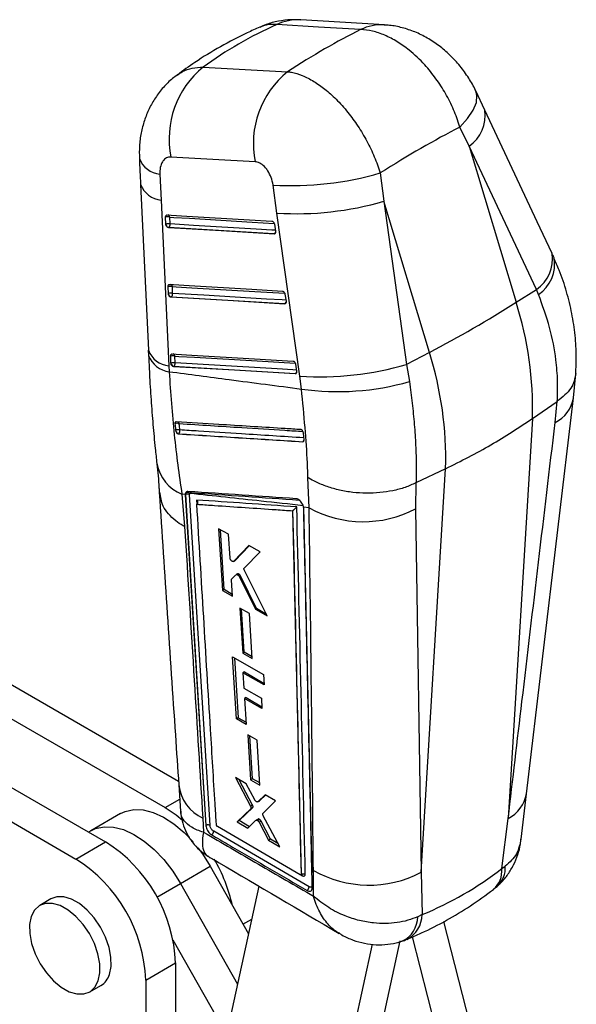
# Model space of a CAD drawing. Header units: millimetres. Extents: x 42 to 356, y 8 to 287.
# Tile 16 of 16: x 310 to 352, y 196 to 271. Entities that reach past the tile are written whole.
import ezdxf

# ---------------------------------------------------------------- set-up
doc = ezdxf.new("R2010")
doc.units = ezdxf.units.MM

msp = doc.modelspace()

# ---------------------------------------------------------------- linework, layer by layer
at = {"color": 7, "linetype": 'Continuous', "lineweight": 25}
for p, q in [((337.340761, 270.595698), (330.994961, 270.978939)), ((344.949551, 264.140518), (344.267302, 265.594426)), ((343.767439, 261.409697), (343.059615, 262.843038)), ((343.767439, 261.409697), (347.338999, 249.557026)), ((348.874277, 250.533283), (343.767439, 261.409697)), ((320.316627, 259.281653), (320.408926, 257.314716)), ((337.035495, 259.368646), (337.297551, 257.219175)), ((318.84869, 258.495073), (319.441387, 245.918071)), ((329.197363, 256.322538), (328.896779, 258.451417)), ((320.408926, 257.314716), (321.004329, 244.736549)), ((337.297551, 257.219175), (339.032025, 244.847266)), ((340.752185, 245.754539), (337.297551, 257.219175)), ((330.934035, 243.951953), (329.197363, 256.322538)), ((320.768812, 255.492736), (320.749931, 256.011448)), ((320.774997, 255.440285), (320.768812, 255.492736)), ((321.088461, 255.496933), (321.069578, 256.015628)), ((329.004355, 255.475102), (329.08294, 254.953051)), ((320.958065, 255.218402), (320.984468, 255.233644)), ((328.970303, 254.742102), (320.958065, 255.218402)), ((328.996595, 254.75728), (328.970303, 254.742102)), ((329.08294, 254.953051), (329.085584, 254.930242)), ((320.960844, 250.222712), (320.94193, 250.741405)), ((320.966959, 250.170645), (320.960844, 250.222712)), ((321.280502, 250.22695), (321.261588, 250.745638)), ((329.802558, 250.170886), (329.881097, 249.648816)), ((347.338999, 249.557026), (348.874277, 250.533283)), ((349.033902, 250.147504), (348.874277, 250.533283)), ((321.150173, 249.948407), (321.176558, 249.963638)), ((329.768393, 249.437842), (321.150173, 249.948407)), ((329.794699, 249.453028), (329.768393, 249.437842)), ((329.881097, 249.648816), (329.883769, 249.625633)), ((319.437916, 245.919245), (319.457628, 245.514628)), ((340.752185, 245.754539), (339.032025, 244.847266)), ((321.153112, 244.952822), (321.134181, 245.471496)), ((321.159179, 244.901006), (321.153112, 244.952822)), ((321.472776, 244.957091), (321.453844, 245.47577)), ((321.004329, 244.736549), (321.023843, 244.295288)), ((321.34249, 244.678523), (321.368864, 244.693749)), ((330.566155, 244.133383), (321.34249, 244.678523)), ((330.60039, 244.866465), (330.678903, 244.344381)), ((330.678903, 244.344381), (330.681593, 244.320938)), ((339.032025, 244.847266), (339.242269, 243.542075)), ((330.592469, 244.148574), (330.566155, 244.133383)), ((331.050884, 242.980494), (330.934035, 243.951953)), ((351.695558, 242.30862), (351.870783, 244.123148)), ((348.123731, 212.287405), (351.688611, 242.30284)), ((348.574576, 240.738694), (350.455273, 242.044461)), ((350.294591, 240.432795), (350.457273, 242.045811)), ((350.457273, 242.045811), (350.455273, 242.044461)), ((348.574576, 240.738694), (346.730626, 210.411599)), ((321.507378, 239.850259), (321.517021, 239.800015)), ((321.721772, 239.579787), (321.729513, 239.584256)), ((331.156414, 238.986117), (331.145922, 238.980061)), ((331.205422, 239.630235), (331.201018, 239.661454)), ((331.2479, 239.133385), (331.205422, 239.630235)), ((341.987762, 236.936207), (339.740704, 235.859699)), ((340.126584, 206.325767), (341.987762, 236.936207)), ((331.637173, 233.970097), (331.543411, 236.272868)), ((339.739598, 235.859163), (339.705629, 233.89389)), ((339.740704, 235.859699), (339.739598, 235.859163)), ((322.243548, 234.984586), (321.985706, 235.012194)), ((321.985706, 235.012194), (322.190939, 232.541069)), ((322.243548, 234.984586), (322.244311, 234.964435)), ((322.244311, 234.964435), (322.248999, 234.967142)), ((322.244311, 234.964435), (323.796306, 209.869732)), ((322.271358, 235.105168), (322.248999, 234.967142)), ((322.248999, 234.967142), (323.797042, 209.870157)), ((322.566192, 234.982128), (322.576295, 235.059462)), ((324.118256, 209.883296), (322.566192, 234.982128)), ((330.379906, 233.745718), (330.384763, 233.74914)), ((330.379906, 233.745718), (331.020399, 206.173179)), ((331.637173, 233.970097), (331.21783, 234.015708)), ((331.223462, 233.953544), (331.21783, 234.015708)), ((331.224307, 233.917481), (331.223462, 233.953544)), ((339.705629, 233.89389), (340.126584, 206.325767)), ((325.523669, 231.962379), (324.773092, 232.382717)), ((324.773092, 232.382717), (325.066852, 227.68705)), ((325.197673, 227.762571), (324.904535, 232.309105)), ((325.635577, 230.158369), (325.523669, 231.962379)), ((327.053664, 231.104568), (325.91575, 229.911205)), ((326.020059, 229.971421), (327.0753, 231.092422)), ((327.909233, 230.624302), (327.053664, 231.104568)), ((326.714651, 229.402533), (327.909233, 230.624302)), ((325.91575, 229.911205), (325.900433, 229.902882)), ((325.90187, 229.900346), (326.006642, 229.96083)), ((326.020059, 229.971421), (325.91575, 229.911205)), ((326.006006, 229.961878), (326.020059, 229.971421)), ((325.761641, 228.574396), (326.085305, 228.895169)), ((326.201534, 228.96432), (326.09736, 228.904182)), ((326.358947, 228.909327), (326.25807, 228.851097)), ((326.434527, 228.805201), (326.334928, 228.747703)), ((326.334928, 228.747703), (327.570307, 226.274571)), ((327.654603, 226.323235), (326.434527, 228.805201)), ((328.457511, 225.773142), (326.722606, 229.222389)), ((325.815074, 227.265274), (325.738696, 228.496244)), ((325.197673, 227.762571), (325.066852, 227.68705)), ((325.066852, 227.68705), (325.815074, 227.265274)), ((325.806343, 227.405996), (325.197673, 227.762571)), ((327.102931, 225.959082), (326.388388, 226.362751)), ((326.388388, 226.362751), (326.598873, 222.946315)), ((326.716534, 223.014239), (326.504868, 226.296947)), ((327.654603, 226.323235), (327.570307, 226.274571)), ((327.570307, 226.274571), (328.457511, 225.773142)), ((328.400655, 225.886179), (327.654603, 226.323235)), ((300.158571, 225.701433), (321.73176, 213.246428)), ((327.311552, 222.541509), (327.102931, 225.959082)), ((297.904668, 224.400283), (320.708861, 211.234575)), ((325.822935, 222.667954), (328.178628, 221.328027)), ((326.116069, 217.971393), (325.822935, 222.667954)), ((325.965223, 222.587022), (326.257925, 218.053285)), ((326.716534, 223.014239), (326.598873, 222.946315)), ((326.598873, 222.946315), (327.311552, 222.541509)), ((327.303692, 222.670269), (326.716534, 223.014239)), ((293.396862, 221.797982), (316.201055, 208.632274)), ((326.740109, 221.523569), (326.617068, 221.45254)), ((326.617068, 221.45254), (326.689275, 220.282699)), ((328.226427, 220.535543), (326.617068, 221.45254)), ((326.740109, 221.523569), (328.219101, 220.657002)), ((328.178628, 221.328027), (328.226427, 220.535543)), ((291.142959, 220.496831), (313.947152, 207.331124)), ((326.689275, 220.282699), (328.012552, 219.527257)), ((326.865917, 219.574906), (326.737528, 219.500789)), ((326.865917, 219.574906), (328.051687, 218.88014)), ((326.737528, 219.500789), (326.858138, 217.545998)), ((328.059872, 218.744807), (326.737528, 219.500789)), ((328.012552, 219.527257), (328.059872, 218.744807)), ((326.257925, 218.053285), (326.116069, 217.971393)), ((326.858138, 217.545998), (326.116069, 217.971393)), ((326.257925, 218.053285), (326.848177, 217.707446)), ((327.689342, 216.349377), (326.980696, 216.756456)), ((326.980696, 216.756456), (327.190813, 213.339752)), ((327.335732, 213.423411), (327.126201, 216.672874)), ((327.896955, 212.931161), (327.689342, 216.349377)), ((321.750548, 212.952621), (321.886471, 210.963603)), ((326.856419, 213.038504), (326.045919, 213.507585)), ((326.045919, 213.507585), (327.193937, 211.340133)), ((327.345397, 211.427569), (326.33446, 213.340591)), ((327.513781, 211.813694), (326.856419, 213.038504)), ((327.335732, 213.423411), (327.190813, 213.339752)), ((327.190813, 213.339752), (327.896955, 212.931161)), ((327.886661, 213.100659), (327.335732, 213.423411)), ((328.302759, 212.200661), (327.751983, 211.674743)), ((327.898732, 211.75946), (328.337608, 212.180457)), ((329.095903, 211.740801), (328.302759, 212.200661)), ((347.714963, 208.845944), (348.122625, 212.288979)), ((327.345397, 211.427569), (327.193937, 211.340133)), ((327.741908, 211.667509), (327.888816, 211.752318)), ((327.898732, 211.75946), (327.751983, 211.674743)), ((328.142597, 210.805855), (329.095903, 211.740801)), ((317.333901, 210.772761), (315.079998, 209.471611)), ((327.204855, 211.149659), (326.16435, 210.149862)), ((326.323109, 210.241512), (327.35685, 211.237404)), ((327.35685, 211.237404), (327.204855, 211.149659)), ((329.411096, 208.253497), (328.154744, 210.614423)), ((323.568839, 210.430124), (323.634813, 209.362923)), ((324.604827, 209.901214), (324.603301, 209.913262)), ((326.323109, 210.241512), (326.16435, 210.149862)), ((326.16435, 210.149862), (326.98682, 209.669841)), ((327.103386, 209.784402), (326.323109, 210.241512)), ((326.98682, 209.669841), (327.59432, 210.266893)), ((327.758528, 210.363624), (327.605813, 210.275464)), ((327.90029, 210.323026), (327.748025, 210.235125)), ((327.986444, 210.214584), (327.834196, 210.126694)), ((327.834196, 210.126694), (328.556776, 208.752858)), ((328.71162, 208.842247), (327.986444, 210.214584)), ((346.253561, 206.601379), (346.730626, 210.411599)), ((315.079998, 209.471611), (314.913615, 209.37556)), ((331.628225, 205.229698), (324.395345, 209.450984)), ((330.951743, 206.139654), (324.681823, 209.790174)), ((313.947152, 207.331124), (316.201055, 208.632274)), ((328.71162, 208.842247), (328.556776, 208.752858)), ((328.556776, 208.752858), (329.411096, 208.253497)), ((329.272717, 208.513539), (328.71162, 208.842247)), ((321.884716, 205.47846), (324.138619, 206.77961)), ((324.138619, 206.77961), (327.033989, 201.652972)), ((331.002769, 206.133312), (331.011678, 206.138455)), ((331.021513, 206.173822), (331.020399, 206.173179)), ((331.021513, 206.173822), (331.021552, 206.174125)), ((331.973728, 204.515468), (331.956728, 206.472508)), ((340.126584, 206.325767), (340.203125, 203.112194)), ((346.253561, 206.601379), (346.515539, 206.784268)), ((321.884716, 205.47846), (326.202007, 197.834121)), ((327.822894, 205.274099), (325.411238, 194.20444)), ((312.053322, 204.303641), (311.204794, 203.813797)), ((340.203125, 203.112194), (339.869969, 202.951926)), ((343.823689, 194.887406), (341.861419, 202.586881)), ((321.30884, 201.206139), (325.371734, 194.012245)), ((336.063656, 189.74443), (338.545263, 201.135166)), ((341.637621, 192.962212), (339.479726, 201.429275)), ((333.895518, 189.155995), (336.446422, 200.864812)), ((319.250225, 198.145405), (321.504128, 199.446556)), ((321.504128, 199.446556), (321.503453, 181.258499)), ((319.250225, 198.145405), (319.249551, 179.957348)), ((314.991986, 197.253475), (315.840514, 197.74332))]:
    msp.add_line(p, q, dxfattribs=at)
at = {"color": 8, "linetype": 'Continuous', "lineweight": 25}
for p, q in [((323.101448, 234.55941), (323.120627, 234.243818)), ((331.215511, 234.026867), (331.847085, 206.303008)), ((320.708861, 211.234575), (321.823963, 211.87831)), ((331.007462, 206.136021), (331.122053, 206.069218)), ((320.083426, 204.438597), (321.884716, 205.47846)), ((326.614083, 202.39647), (327.27968, 202.780711))]:
    msp.add_line(p, q, dxfattribs=at)
at = {"color": 7, "linetype": 'Continuous', "lineweight": 25, "flags": 128}
for points in [[(335.536867, 270.239706), (332.33845, 270.432913), (329.191237, 270.623035)], [(323.599773, 267.394443), (326.772498, 267.221948), (329.999528, 267.046429)], [(350.058024, 253.264304), (348.937444, 255.65072), (344.951461, 264.140379)], [(327.544188, 260.214893), (324.319564, 260.395617), (321.14921, 260.57325)], [(320.866463, 256.18293), (321.16366, 256.165254), (322.352445, 256.09455), (327.107508, 255.811678), (328.81873, 255.709864)], [(320.984468, 255.233644), (324.974349, 254.996456), (328.996595, 254.75728)], [(321.058487, 250.912898), (321.355786, 250.895282), (322.544979, 250.824807), (327.301686, 250.542882), (329.616893, 250.405636)], [(321.176558, 249.963638), (325.469477, 249.709316), (329.794699, 249.453028)], [(321.250755, 245.643004), (321.548122, 245.625427), (322.737591, 245.555112), (327.49541, 245.273827), (330.414695, 245.101207)], [(321.368864, 244.693749), (325.964535, 244.422149), (330.592469, 244.148574)], [(317.333901, 210.772761), (317.684113, 210.936754), (318.333106, 211.078807), (319.046899, 211.053053), (319.806018, 210.860196), (320.589759, 210.505493), (321.376741, 209.998624), (322.145499, 209.35341), (322.841522, 208.626354)], [(320.708861, 211.234575), (321.538477, 210.680209), (322.020579, 210.286986)], [(323.796318, 209.869542), (323.797309, 209.858087), (323.798301, 209.846633)], [(315.079998, 209.471611), (315.43021, 209.635603), (316.079203, 209.777657), (316.792996, 209.751903), (317.552115, 209.559045), (318.335856, 209.204343), (319.122838, 208.697474), (319.891596, 208.05226), (320.621161, 207.286302), (321.29163, 206.420497), (321.884716, 205.47846)], [(315.079998, 209.471611), (315.43021, 209.635603), (316.079203, 209.777657), (316.792996, 209.751903), (317.552115, 209.559045), (318.335856, 209.204343), (319.122838, 208.697474), (319.891596, 208.05226), (320.621161, 207.286302), (321.29163, 206.420497), (321.884716, 205.47846)], [(323.201311, 208.18823), (323.545533, 207.721648), (324.138619, 206.77961)], [(315.638133, 198.086071), (315.763571, 198.690874), (315.755365, 199.388079), (315.613928, 200.142727), (315.346351, 200.916979), (314.966052, 201.672006), (314.4921, 202.369953), (313.948262, 202.975817), (313.361808, 203.459219), (312.762145, 203.795923), (312.179343, 203.96904), (311.642626, 203.969892), (311.178906, 203.798438), (310.811437, 203.46327), (310.558647, 202.981198), (310.433209, 202.376397), (310.441415, 201.67919), (310.582852, 200.924543), (310.85043, 200.150293), (311.230728, 199.395264), (311.70468, 198.697319), (312.248518, 198.091455), (312.834972, 197.60805), (313.434635, 197.271349), (314.017437, 197.098231), (314.554155, 197.097377), (315.017874, 197.268834), (315.385342, 197.604002), (315.638133, 198.086071)], [(316.486661, 198.575916), (316.612099, 199.180719), (316.603893, 199.877923), (316.462455, 200.632572), (316.194878, 201.406823), (315.814579, 202.161851), (315.340628, 202.859798), (314.79679, 203.465661), (314.210336, 203.949064), (313.610673, 204.285767), (313.027871, 204.458885), (312.491153, 204.459736), (312.053322, 204.303641)]]:
    msp.add_lwpolyline(points, dxfattribs=at)
at = {"color": 8, "linetype": 'Continuous', "lineweight": 25, "flags": 128}
for points in [[(343.059615, 262.843038), (343.655336, 263.488725), (344.080452, 264.117459), (344.320155, 264.70735), (344.366096, 265.237854), (344.268009, 265.594516)], [(321.069578, 256.015628), (321.36678, 255.997966), (322.555587, 255.927291), (327.310733, 255.644569), (328.984297, 255.545046)], [(329.072499, 255.022412), (328.803363, 255.038417), (327.614549, 255.109081), (322.859218, 255.391705), (321.088461, 255.496933)], [(321.261588, 250.745638), (321.558891, 250.728026), (322.748097, 250.65758), (327.504858, 250.375753), (329.78252, 250.240777)], [(329.870671, 249.718126), (329.601329, 249.734084), (328.412129, 249.804541), (323.655262, 250.086308), (321.280502, 250.22695)], [(321.453844, 245.47577), (321.751215, 245.458197), (322.940693, 245.387899), (327.69855, 245.106678), (330.580362, 244.936325)], [(330.668485, 244.413655), (330.399004, 244.429586), (329.209538, 244.49989), (324.451619, 244.781076), (321.472776, 244.957091)]]:
    msp.add_lwpolyline(points, dxfattribs=at)
at = {"color": 8, "linetype": 'Continuous', "lineweight": 25}
for centre, radius, start, end in [((330.785824, 267.290079), 3.694768, 86.77658417, 115.56785883), ((337.131741, 266.906503), 3.695113, 86.80741729, 115.57022273), ((342.228245, 263.699248), 2.758833, 303.91171798, 9.18438677), ((320.485755, 261.123166), 1.849263, 200.79213081, 264.75258005), ((320.576135, 259.157358), 1.850213, 200.98939695, 264.81492537), ((320.87032, 255.997494), 0.200081, 5.19992482, 67.1197543), ((328.877451, 254.943502), 0.221074, 302.61108784, 340.13726538), ((329.004183, 254.839943), 0.08301, 264.75564188, 299.59446905), ((347.33452, 252.822959), 2.759251, 303.91996909, 9.18869579), ((347.465484, 252.455752), 2.79069, 304.19548289, 9.56167757), ((321.062333, 250.727478), 0.20008, 5.20773763, 67.12215175), ((329.675596, 249.63917), 0.220984, 302.61329291, 340.1745026), ((329.802223, 249.535989), 0.083301, 264.81836997, 299.53174096), ((321.171145, 246.582104), 1.853079, 201.01364426, 264.83519207), ((321.216236, 246.152761), 1.86741, 199.76511582, 264.08650628), ((321.253827, 245.457273), 0.20087, 5.28359116, 66.2142324), ((330.47545, 244.333114), 0.218514, 302.37930132, 340.96661877), ((330.600184, 244.230585), 0.082373, 264.62602764, 299.74464944), ((349.140766, 242.7443), 2.58348, 296.52680966, 350.29546118), ((321.57625, 240.314817), 0.208347, 12.38848724, 55.58047555), ((331.040307, 239.171087), 0.218391, 302.11686781, 341.85161683), ((331.163933, 239.069275), 0.083497, 264.83329742, 299.49555261), ((323.135959, 237.895264), 3.104058, 190.60308654, 248.24958397), ((322.489791, 235.049885), 0.205456, 20.88223276, 48.12752391), ((324.917973, 213.320372), 3.189623, 186.62140001, 244.97736712), ((345.57311, 212.725852), 2.587587, 296.57277828, 350.25127142), ((331.016926, 206.072179), 0.105169, 358.38634752, 55.37223869), ((344.389131, 206.444774), 1.870996, 310.62977086, 4.80135705), ((344.583583, 206.683087), 1.934604, 313.36193644, 2.99799573), ((337.798882, 202.973209), 2.071196, 296.35816317, 359.41123069), ((338.092363, 203.124502), 2.110798, 296.67838306, 359.66591216)]:
    msp.add_arc(centre, radius, start, end, dxfattribs=at)
at = {"color": 7, "linetype": 'Continuous', "lineweight": 25}
for centre, radius, start, end in [((328.038626, 261.948965), 7.025429, 129.18502552, 191.29259045), ((334.430768, 261.596777), 7.023859, 129.11537269, 191.34647371), ((330.338982, 282.221171), 23.813467, 266.52789891, 286.33225424), ((330.677987, 279.983369), 23.707112, 266.41927054, 286.21382003), ((320.917255, 255.439931), 0.595507, 75.17984016, 106.31861141), ((320.936167, 254.921288), 0.59545, 75.18123253, 106.32324233), ((321.057538, 255.517204), 0.292823, 195.22915253, 255.55004712), ((320.835222, 255.444774), 0.258555, 305.25621105, 11.63832668), ((321.109353, 250.170083), 0.595348, 75.18455475, 106.33295821), ((321.128275, 249.651499), 0.595246, 75.1826711, 106.33667668), ((321.027263, 250.174746), 0.258564, 305.2678705, 11.64816811), ((321.249681, 250.247292), 0.292927, 195.16838949, 255.54441264), ((296.963951, 329.212413), 94.247684, 297.6848589, 302.30976457), ((321.763087, 241.47774), 26.821672, 358.42106824, 17.53103164), ((315.176273, 237.675254), 26.821672, 358.42106824, 17.53103164), ((321.30168, 244.900309), 0.595239, 75.1887155, 106.34358969), ((321.320603, 244.381469), 0.595397, 75.19190902, 106.33844688), ((321.219506, 244.904857), 0.258601, 305.27928349, 11.6532626), ((321.442091, 244.977532), 0.293079, 195.13599507, 255.53109704), ((332.413934, 267.636735), 23.730971, 266.4246294, 286.19336527), ((333.82164, 262.587215), 19.80153, 261.95641671, 285.88741659), ((321.647988, 239.914711), 0.463909, 73.49980575, 114.10901226), ((321.700425, 239.437772), 0.455426, 73.66564488, 115.07999324), ((321.804794, 239.870915), 0.296379, 193.84048398, 255.2854264), ((321.577295, 239.798263), 0.26262, 305.4232805, 16.9473564), ((322.420961, 234.691741), 0.324679, 63.42901708, 121.98083343), ((322.392478, 234.873163), 0.261718, 45.38412559, 117.56713058), ((335.742338, 241.442467), 8.525766, 241.21652194, 297.7011885), ((310.072162, 198.970322), 11.441881, 2.38545314, 57.61170714), ((307.818259, 197.669171), 11.441881, 2.38545314, 57.61170714), ((314.136742, 201.235326), 11.959978, 12.4239558, 30.59126852), ((336.175625, 213.857915), 8.505488, 240.26292786, 297.67908559), ((315.098456, 198.986227), 1.447574, 300.83865082, 343.5339303)]:
    msp.add_arc(centre, radius, start, end, dxfattribs=at)
for centre, major_axis, ratio, start_param, end_param in [((366.029915, 218.943015), (45.782319, -45.570531), 0.662410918, 2.890308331, 3.038424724), ((318.085153, 221.83242), (35.677688, 49.878267), 0.386218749, 0.630754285, 0.777458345), ((318.085153, 221.83242), (42.054164, 43.505487), 0.275358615, 0.685387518, 0.845048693), ((326.315622, 228.78833), (-0.118448, 0.173911), 0.52924628, 4.457806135, 5.07998817), ((327.872422, 210.187265), (-0.118923, 0.174609), 0.52924628, 4.51415962, 5.186883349), ((307.881413, 266.055381), (-35.485796, 61.381065), 0.615400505, 3.060805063, 3.221051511)]:
    msp.add_ellipse(centre, major_axis=major_axis, ratio=ratio, start_param=start_param, end_param=end_param, dxfattribs=at)
for points, knots in [([(327.8868, 270.424212), (327.571584, 270.28393), (326.552053, 269.830204), (324.898377, 268.956976), (323.123738, 267.886493), (322.071787, 267.122609), (321.62756, 266.800029)], [0, 0, 0, 0, 0.141212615, 0.456736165, 0.770585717, 1, 1, 1, 1]), ([(330.986694, 270.966078), (330.746462, 270.978576), (330.185719, 271.007749), (329.305214, 270.887646), (328.504272, 270.69426), (328.051456, 270.485598), (327.89293, 270.412548)], [0, 0, 0, 0, 0.227297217, 0.530550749, 0.835651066, 1, 1, 1, 1]), ([(344.267668, 265.590035), (344.262864, 265.601985), (344.126026, 265.942424), (343.738855, 266.581919), (343.099578, 267.490943), (342.338916, 268.312738), (341.502339, 269.02848), (340.612278, 269.616413), (339.674199, 270.079088), (338.711184, 270.393797), (337.926513, 270.562668), (337.466057, 270.575616), (337.334101, 270.579326)], [0, 0, 0, 0, 0.004334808, 0.123489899, 0.248158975, 0.37457511, 0.494507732, 0.614758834, 0.731460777, 0.845351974, 0.955681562, 1, 1, 1, 1]), ([(343.059615, 262.843038), (343.052069, 262.869089), (342.925191, 263.307105), (342.611829, 264.173543), (342.008536, 265.389054), (341.266956, 266.542199), (340.349057, 267.672655), (339.346445, 268.617876), (338.31389, 269.349026), (337.37598, 269.83427), (336.432675, 270.158062), (335.838167, 270.212245), (335.536867, 270.239706)], [0, 0, 0, 0, 0.00691336, 0.11624024, 0.229018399, 0.337246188, 0.448832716, 0.587594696, 0.688954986, 0.793072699, 0.895128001, 1, 1, 1, 1]), ([(321.631728, 266.791362), (321.51311, 266.70843), (321.127204, 266.438622), (320.565377, 265.863314), (319.965775, 265.094158), (319.484932, 264.246237), (319.120661, 263.348533), (318.874957, 262.395282), (318.741649, 261.430142), (318.755978, 260.780099), (318.762864, 260.467679)], [0, 0, 0, 0, 0.059872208, 0.194786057, 0.330955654, 0.463403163, 0.597818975, 0.731752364, 0.871076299, 1, 1, 1, 1]), ([(329.999528, 267.046429), (330.099576, 267.033011), (330.458837, 266.984828), (331.120792, 266.779952), (331.975019, 266.347513), (332.839762, 265.739948), (333.716701, 264.953907), (334.562793, 264.006697), (335.350093, 262.924834), (336.024917, 261.79017), (336.610329, 260.587349), (336.892385, 259.77886), (337.035495, 259.368646)], [0, 0, 0, 0, 0.039750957, 0.142740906, 0.248629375, 0.349768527, 0.453647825, 0.569703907, 0.67510056, 0.783593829, 0.890199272, 1, 1, 1, 1]), ([(318.757177, 260.467295), (318.778073, 260.007222), (318.807924, 259.349964), (318.83995, 258.692114), (318.849558, 258.494752)], [0, 0, 0, 0, 0.699989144, 1, 1, 1, 1]), ([(321.14921, 260.57325), (321.032869, 260.564861), (320.915987, 260.556432), (320.712246, 260.450849), (320.557042, 260.311816), (320.383209, 259.973489), (320.311026, 259.624815), (320.315344, 259.36026), (320.316627, 259.281653)], [0, 0, 0, 0, 0.235155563, 0.236248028, 0.472331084, 0.635245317, 0.891621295, 1, 1, 1, 1]), ([(328.896779, 258.451417), (328.896132, 258.455925), (328.868888, 258.645859), (328.771411, 259.02856), (328.554171, 259.46665), (328.288376, 259.82357), (327.985758, 260.090908), (327.71075, 260.200551), (327.567238, 260.212908), (327.544188, 260.214893)], [0, 0, 0, 0, 0.005216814, 0.219787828, 0.434651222, 0.550718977, 0.75391164, 0.960473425, 1, 1, 1, 1]), ([(320.749931, 256.011448), (320.749826, 256.018484), (320.749364, 256.049512), (320.758263, 256.100636), (320.785687, 256.151354), (320.823648, 256.180312), (320.85323, 256.182121), (320.866463, 256.18293)], [0, 0, 0, 0, 0.071485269, 0.3152405, 0.558969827, 0.802707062, 1, 1, 1, 1]), ([(320.958065, 255.218402), (320.941168, 255.221809), (320.907378, 255.228623), (320.857162, 255.269069), (320.814442, 255.326894), (320.787296, 255.387628), (320.778226, 255.426461), (320.774997, 255.440285)], [0, 0, 0, 0, 0.217812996, 0.435575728, 0.654725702, 0.877078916, 1, 1, 1, 1]), ([(328.81873, 255.709864), (328.821968, 255.709574), (328.841913, 255.70779), (328.880334, 255.692446), (328.929822, 255.649065), (328.970724, 255.587466), (328.994882, 255.52607), (329.001928, 255.48816), (329.004355, 255.475102)], [0, 0, 0, 0, 0.041060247, 0.252956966, 0.464857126, 0.676762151, 0.888663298, 1, 1, 1, 1]), ([(329.085584, 254.930242), (329.085911, 254.905435), (329.086566, 254.855815), (329.065205, 254.79516), (329.02998, 254.754376), (328.995086, 254.741604), (328.974424, 254.742019), (328.970303, 254.742102)], [0, 0, 0, 0, 0.2374739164, 0.4749947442, 0.7104384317, 0.9422461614, 1, 1, 1, 1]), ([(350.216167, 252.920434), (350.180361, 253.000864), (350.12919, 253.115806), (350.072545, 253.230274), (350.055537, 253.264645)], [0, 0, 0, 0, 0.699739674, 1, 1, 1, 1]), ([(351.852706, 244.163748), (351.875201, 244.579354), (351.927021, 245.536775), (351.827082, 247.057312), (351.58498, 248.711853), (351.176293, 250.363494), (350.716736, 251.770717), (350.334671, 252.603831), (350.195093, 252.90819)], [0, 0, 0, 0, 0.141771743, 0.326595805, 0.513337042, 0.701609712, 0.890990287, 1, 1, 1, 1]), ([(320.94193, 250.741405), (320.941826, 250.748568), (320.941372, 250.779719), (320.950369, 250.830909), (320.977875, 250.881532), (321.015832, 250.910318), (321.045337, 250.912103), (321.058487, 250.912898)], [0, 0, 0, 0, 0.0727929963, 0.3165331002, 0.5602854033, 0.8040319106, 1, 1, 1, 1]), ([(329.616893, 250.405636), (329.620217, 250.405337), (329.640258, 250.403533), (329.678777, 250.388066), (329.728248, 250.34459), (329.769106, 250.282929), (329.793152, 250.221616), (329.800159, 250.183825), (329.802558, 250.170886)], [0, 0, 0, 0, 0.042131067, 0.254017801, 0.465899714, 0.677781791, 0.889680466, 1, 1, 1, 1]), ([(321.150173, 249.948407), (321.133271, 249.95181), (321.09947, 249.958617), (321.049238, 249.999054), (321.006499, 250.056858), (320.979283, 250.117716), (320.97021, 250.156685), (320.966959, 250.170645)], [0, 0, 0, 0, 0.217559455, 0.43506957, 0.653944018, 0.87602819, 1, 1, 1, 1]), ([(329.883769, 249.625633), (329.884062, 249.600836), (329.884649, 249.551235), (329.863189, 249.49066), (329.827882, 249.449968), (329.793016, 249.437334), (329.77243, 249.437759), (329.768393, 249.437842)], [0, 0, 0, 0, 0.237744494, 0.47557035, 0.711304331, 0.943374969, 1, 1, 1, 1]), ([(350.455273, 242.044461), (350.47296, 242.557778), (350.508468, 243.588313), (350.348575, 245.459381), (349.941999, 247.661008), (349.338414, 249.313708), (349.033902, 250.147504)], [0, 0, 0, 0, 0.196932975, 0.39536232, 0.694957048, 1, 1, 1, 1]), ([(319.462766, 245.521668), (319.481777, 245.059049), (319.528684, 243.917625), (319.640205, 242.163999), (319.787558, 240.273807), (319.937151, 238.656393), (320.044476, 237.705889), (320.087446, 237.325329)], [0, 0, 0, 0, 0.157637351, 0.388939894, 0.618305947, 0.84717848, 1, 1, 1, 1]), ([(321.134181, 245.471496), (321.134077, 245.478747), (321.133629, 245.50998), (321.142693, 245.561217), (321.170251, 245.611774), (321.208212, 245.640436), (321.237662, 245.642213), (321.250755, 245.643004)], [0, 0, 0, 0, 0.073698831, 0.317415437, 0.561170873, 0.804904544, 1, 1, 1, 1]), ([(330.414695, 245.101207), (330.418078, 245.100903), (330.438177, 245.099101), (330.476775, 245.083528), (330.526235, 245.039991), (330.567053, 244.97827), (330.591032, 244.917026), (330.598011, 244.879321), (330.60039, 244.866465)], [0, 0, 0, 0, 0.042878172, 0.254758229, 0.466636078, 0.678525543, 0.890392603, 1, 1, 1, 1]), ([(321.023843, 244.295288), (322.543544, 244.094856), (325.886215, 243.653994), (329.228257, 243.218174), (331.050884, 242.980494)], [0, 0, 0, 0, 0.454636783, 1, 1, 1, 1]), ([(321.023843, 244.295288), (321.074614, 243.484742), (321.176471, 241.85863), (321.398535, 239.498266), (321.663977, 237.19404), (321.878243, 235.740968), (321.985706, 235.012194)], [0, 0, 0, 0, 0.246127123, 0.493777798, 0.746109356, 1, 1, 1, 1]), ([(321.34249, 244.678523), (321.325584, 244.68193), (321.291776, 244.688742), (321.241531, 244.729153), (321.198786, 244.786966), (321.171522, 244.847901), (321.162444, 244.886958), (321.159179, 244.901006)], [0, 0, 0, 0, 0.2173839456, 0.4347264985, 0.6534411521, 0.8753501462, 1, 1, 1, 1]), ([(330.681593, 244.320938), (330.681863, 244.296147), (330.682404, 244.24656), (330.660878, 244.18604), (330.62551, 244.145423), (330.590665, 244.132879), (330.570135, 244.133301), (330.566155, 244.133383)], [0, 0, 0, 0, 0.237942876, 0.475958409, 0.711869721, 0.944137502, 1, 1, 1, 1]), ([(339.242269, 243.542075), (339.31536, 242.993003), (339.462018, 241.891294), (339.619191, 240.275898), (339.723646, 238.695033), (339.769521, 237.211167), (339.749966, 236.294072), (339.740704, 235.859699)], [0, 0, 0, 0, 0.200082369, 0.401464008, 0.606940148, 0.813831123, 1, 1, 1, 1]), ([(351.858967, 244.163063), (351.785053, 243.775952), (351.633886, 242.984242), (350.855211, 242.363195), (350.457273, 242.045811)], [0, 0, 0, 0, 0.48895488, 1, 1, 1, 1]), ([(331.543411, 236.272868), (331.531636, 236.637629), (331.492871, 237.838471), (331.34259, 240.050255), (331.14886, 241.996307), (331.050884, 242.980494)], [0, 0, 0, 0, 0.1773847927, 0.5839745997, 1, 1, 1, 1]), ([(321.560646, 240.494568), (321.545474, 240.493442), (321.514246, 240.491123), (321.479147, 240.458828), (321.458306, 240.407578), (321.45624, 240.362676), (321.458426, 240.338883), (321.458493, 240.338153)], [0, 0, 0, 0, 0.237613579, 0.489099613, 0.740576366, 0.992044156, 1, 1, 1, 1]), ([(330.998437, 239.901794), (330.901494, 239.907848), (330.409785, 239.938552), (328.33918, 240.068058), (325.28972, 240.259294), (322.636399, 240.426697), (321.560646, 240.494568)], [0, 0, 0, 0, 0.030799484, 0.156219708, 0.657900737, 1, 1, 1, 1]), ([(341.987762, 236.936207), (343.157339, 237.523627), (345.496493, 238.698466), (347.548548, 240.058618), (348.574576, 240.738694)], [0, 0, 0, 0, 0.5000000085, 1, 1, 1, 1]), ([(321.458493, 240.338153), (321.471522, 240.20361), (321.487296, 240.040717), (321.504401, 239.878492), (321.507378, 239.850259)], [0, 0, 0, 0, 0.825962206, 1, 1, 1, 1]), ([(321.517021, 239.800015), (321.525252, 239.775953), (321.541715, 239.727828), (321.584847, 239.662704), (321.635653, 239.612707), (321.683582, 239.585537), (321.711157, 239.581386), (321.721772, 239.579787)], [0, 0, 0, 0, 0.216347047, 0.432698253, 0.648888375, 0.86483375, 1, 1, 1, 1]), ([(321.82851, 239.874815), (321.821292, 239.943497), (321.804349, 240.104719), (321.788718, 240.266598), (321.779746, 240.359516)], [0, 0, 0, 0, 0.426010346, 1, 1, 1, 1]), ([(331.201018, 239.661454), (331.194747, 239.685805), (331.182207, 239.734508), (331.143993, 239.803031), (331.096518, 239.857771), (331.045336, 239.893226), (331.013331, 239.899073), (330.998437, 239.901794)], [0, 0, 0, 0, 0.205312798, 0.41063504, 0.615951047, 0.821272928, 1, 1, 1, 1]), ([(346.730626, 210.411599), (347.079532, 213.363547), (348.26192, 223.367227), (349.454163, 233.376863), (350.294591, 240.432795)], [0, 0, 0, 0, 0.295086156, 1, 1, 1, 1]), ([(321.721772, 239.579787), (322.531828, 239.527987), (324.15194, 239.424385), (327.292932, 239.224242), (329.62481, 239.076461), (331.145922, 238.980061)], [0, 0, 0, 0, 0.25798843, 0.515976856, 1, 1, 1, 1]), ([(321.729513, 239.584256), (323.350206, 239.48099), (326.491224, 239.280854), (329.634834, 239.082248), (331.156414, 238.986117)], [0, 0, 0, 0, 0.515976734, 1, 1, 1, 1]), ([(331.145922, 238.980061), (331.16193, 238.981367), (331.193944, 238.983979), (331.228427, 239.018103), (331.248716, 239.068781), (331.248166, 239.11232), (331.2479, 239.133385)], [0, 0, 0, 0, 0.2538737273, 0.507718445, 0.7618194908, 1, 1, 1, 1]), ([(320.080182, 237.313478), (320.14927, 236.696398), (320.23169, 235.960235), (320.257426, 235.269125), (320.261589, 235.157331)], [0, 0, 0, 0, 0.838239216, 1, 1, 1, 1]), ([(339.739598, 235.859163), (339.470461, 235.739704), (338.924382, 235.497323), (337.992253, 235.252054), (336.998053, 235.100672), (335.977799, 235.057826), (334.944683, 235.121837), (333.945837, 235.290283), (332.99164, 235.561112), (332.219634, 235.883479), (331.755529, 236.139263), (331.568396, 236.25713), (331.543411, 236.272868)], [0, 0, 0, 0, 0.11242889, 0.228118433, 0.34054729, 0.456236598, 0.56866801, 0.684359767, 0.796795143, 0.912490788, 0.988315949, 1, 1, 1, 1]), ([(320.27333, 235.135281), (320.671967, 229.000968), (321.152857, 221.600917), (321.664456, 214.21681), (321.751963, 212.953799)], [0, 0, 0, 0, 0.828955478, 1, 1, 1, 1]), ([(322.446947, 235.212428), (322.410572, 235.209904), (322.337824, 235.204856), (322.267633, 235.131577), (322.244108, 235.048462), (322.243635, 234.994484), (322.243548, 234.984586)], [0, 0, 0, 0, 0.309934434, 0.619853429, 0.930294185, 1, 1, 1, 1]), ([(330.653678, 234.655846), (329.285296, 234.748245), (326.548531, 234.933044), (323.814142, 235.1193), (322.446947, 235.212428)], [0, 0, 0, 0, 0.499999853, 1, 1, 1, 1]), ([(322.576295, 235.059462), (322.578466, 235.064338), (322.588917, 235.087809), (322.619615, 235.118877), (322.661029, 235.121704), (322.681751, 235.123119)], [0, 0, 0, 0, 0.115849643, 0.557611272, 1, 1, 1, 1]), ([(322.681751, 235.123119), (324.048733, 235.02923), (326.782697, 234.841452), (329.519027, 234.655147), (330.887192, 234.561995)], [0, 0, 0, 0, 0.499999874, 1, 1, 1, 1]), ([(330.695389, 234.039175), (329.404701, 234.12732), (326.87265, 234.300242), (324.342084, 234.47415), (323.101448, 234.55941)], [0, 0, 0, 0, 0.5097398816, 1, 1, 1, 1]), ([(323.101448, 234.55941), (323.102037, 234.558709), (323.105951, 234.554054), (323.129018, 234.525103), (323.160677, 234.470801), (323.180628, 234.396055), (323.178219, 234.330981), (323.158194, 234.277667), (323.131957, 234.253932), (323.119682, 234.242827)], [0, 0, 0, 0, 0.007091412, 0.047096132, 0.287224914, 0.494901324, 0.676265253, 0.848547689, 1, 1, 1, 1]), ([(331.181436, 234.151539), (331.179047, 234.157764), (331.156491, 234.216533), (331.097315, 234.32963), (330.984937, 234.47334), (330.856003, 234.583863), (330.741017, 234.643092), (330.677548, 234.65236), (330.653678, 234.655846)], [0, 0, 0, 0, 0.025175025, 0.23767152, 0.449921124, 0.661601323, 0.87273105, 1, 1, 1, 1]), ([(323.119682, 234.242827), (323.171069, 234.239295), (323.613224, 234.2089), (325.618632, 234.071138), (327.98731, 233.908972), (329.96572, 233.773979), (330.379906, 233.745718)], [0, 0, 0, 0, 0.0212418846, 0.1827758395, 0.8289118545, 1, 1, 1, 1]), ([(324.603301, 209.913262), (324.599055, 209.981571), (324.565669, 210.518757), (324.416018, 212.93169), (323.921256, 220.969262), (323.463759, 228.545127), (323.119682, 234.242827)], [0, 0, 0, 0, 0.008430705, 0.06630003, 0.297777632, 1, 1, 1, 1]), ([(330.384763, 233.74914), (330.395753, 233.757348), (330.420641, 233.775937), (330.470408, 233.817278), (330.542371, 233.881416), (330.624011, 233.960954), (330.673378, 234.013966), (330.695047, 234.038784), (330.695389, 234.039175)], [0, 0, 0, 0, 0.084205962, 0.19068915, 0.358766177, 0.662831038, 0.994687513, 1, 1, 1, 1]), ([(330.384763, 233.74914), (330.384774, 233.748677), (330.49598, 229.148285), (330.711363, 219.960905), (330.918196, 210.766556), (331.021513, 206.173822)], [0, 0, 0, 0, 0.0000503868, 0.5005080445, 1, 1, 1, 1]), ([(331.342835, 206.178723), (331.23897, 210.771852), (331.028898, 220.061657), (330.807381, 229.345509), (330.695389, 234.039175)], [0, 0, 0, 0, 0.494426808, 1, 1, 1, 1]), ([(331.21783, 234.015708), (331.214127, 234.036163), (331.206157, 234.080191), (331.190057, 234.12666), (331.181436, 234.151539)], [0, 0, 0, 0, 0.464583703, 1, 1, 1, 1]), ([(331.871784, 205.140142), (331.869336, 205.25587), (331.857096, 205.834511), (331.805379, 208.264639), (331.599833, 217.745209), (331.390595, 226.756205), (331.224307, 233.917481)], [0, 0, 0, 0, 0.01205618, 0.06028098, 0.253180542, 1, 1, 1, 1]), ([(331.956728, 206.472508), (331.952439, 206.938362), (331.868104, 216.100309), (331.749627, 225.268283), (331.637173, 233.970097)], [0, 0, 0, 0, 0.050846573, 1, 1, 1, 1]), ([(322.190939, 232.541069), (322.434769, 228.647856), (322.897063, 221.266447), (323.353257, 213.907639), (323.568839, 210.430124)], [0, 0, 0, 0, 0.527435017, 1, 1, 1, 1]), ([(325.754481, 229.942208), (325.738195, 229.957848), (325.705623, 229.989126), (325.667177, 230.049343), (325.642333, 230.108232), (325.63768, 230.142761), (325.635577, 230.158369)], [0, 0, 0, 0, 0.260971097, 0.521899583, 0.783892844, 1, 1, 1, 1]), ([(325.882329, 229.893037), (325.868098, 229.892337), (325.839695, 229.89094), (325.793632, 229.911601), (325.765704, 229.933434), (325.754481, 229.942208)], [0, 0, 0, 0, 0.375237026, 0.748952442, 1, 1, 1, 1]), ([(326.722606, 229.222389), (326.713669, 229.243008), (326.695796, 229.284245), (326.689526, 229.341397), (326.697547, 229.380992), (326.710174, 229.396895), (326.714651, 229.402533)], [0, 0, 0, 0, 0.281518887, 0.56301486, 0.845059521, 1, 1, 1, 1]), ([(325.738696, 228.496244), (325.739052, 228.51358), (325.739717, 228.545917), (325.754694, 228.565371), (325.761641, 228.574396)], [0, 0, 0, 0, 0.5361101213, 1, 1, 1, 1]), ([(326.098711, 228.901718), (326.105402, 228.905867), (326.123013, 228.916786), (326.164441, 228.911226), (326.213108, 228.889552), (326.243966, 228.86316), (326.25807, 228.851097)], [0, 0, 0, 0, 0.17775834, 0.46782851, 0.756748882, 1, 1, 1, 1]), ([(326.358947, 228.909327), (326.342457, 228.923623), (326.309478, 228.952213), (326.2599, 228.972455), (326.222796, 228.975639), (326.207504, 228.965654), (326.202595, 228.962449)], [0, 0, 0, 0, 0.287849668, 0.575687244, 0.863778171, 1, 1, 1, 1]), ([(326.25807, 228.851097), (326.274233, 228.834194), (326.304027, 228.803034), (326.325228, 228.765072), (326.334928, 228.747703)], [0, 0, 0, 0, 0.542460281, 1, 1, 1, 1]), ([(327.193937, 211.340133), (327.203433, 211.319438), (327.222422, 211.27805), (327.231063, 211.219688), (327.224932, 211.17513), (327.210876, 211.157298), (327.204855, 211.149659)], [0, 0, 0, 0, 0.2663694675, 0.5327060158, 0.7998084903, 1, 1, 1, 1]), ([(327.35685, 211.237404), (327.364477, 211.248008), (327.37973, 211.269215), (327.381854, 211.321129), (327.369873, 211.376138), (327.352721, 211.412178), (327.345397, 211.427569)], [0, 0, 0, 0, 0.26675049, 0.533450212, 0.800767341, 1, 1, 1, 1]), ([(327.611279, 211.697438), (327.594566, 211.711953), (327.561141, 211.740983), (327.529906, 211.784893), (327.516138, 211.809484), (327.513781, 211.813694)], [0, 0, 0, 0, 0.453202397, 0.906387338, 1, 1, 1, 1]), ([(327.751979, 211.674749), (327.741079, 211.668158), (327.719066, 211.654846), (327.671802, 211.661637), (327.634228, 211.680592), (327.614306, 211.695216), (327.611279, 211.697438)], [0, 0, 0, 0, 0.312390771, 0.630866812, 0.943912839, 1, 1, 1, 1]), ([(327.888273, 211.753443), (327.889812, 211.753797), (327.893963, 211.754754), (327.896888, 211.757646), (327.898729, 211.759466)], [0, 0, 0, 0, 0.370564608, 1, 1, 1, 1]), ([(321.902709, 210.966819), (321.906835, 210.850657), (321.920226, 210.473645), (322.090772, 209.84967), (322.413304, 209.10875), (322.880076, 208.443946), (323.425945, 207.895459), (323.837119, 207.634318), (324.026249, 207.514199)], [0, 0, 0, 0, 0.0824721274, 0.2676692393, 0.4546169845, 0.6547006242, 0.8411708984, 1, 1, 1, 1]), ([(328.154744, 210.614423), (328.145157, 210.635068), (328.125985, 210.676353), (328.116913, 210.73483), (328.122629, 210.779856), (328.136572, 210.79801), (328.142597, 210.805855)], [0, 0, 0, 0, 0.265578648, 0.531099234, 0.797389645, 1, 1, 1, 1]), ([(324.118245, 209.883464), (324.094653, 209.894282), (324.04747, 209.915918), (323.95728, 209.922235), (323.867254, 209.908356), (323.820454, 209.882778), (323.797053, 209.869988)], [0, 0, 0, 0, 0.249998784, 0.499999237, 0.750001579, 1, 1, 1, 1]), ([(323.798301, 209.846633), (323.808616, 209.791528), (323.829246, 209.681324), (323.916811, 209.502274), (324.034774, 209.339288), (324.152188, 209.22663), (324.224013, 209.180722), (324.248498, 209.165072)], [0, 0, 0, 0, 0.221586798, 0.443154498, 0.664557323, 0.885649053, 1, 1, 1, 1]), ([(324.395344, 209.450988), (324.375185, 209.464261), (324.32587, 209.496729), (324.250215, 209.574826), (324.180894, 209.677414), (324.132305, 209.786414), (324.12287, 209.851481), (324.118256, 209.883296)], [0, 0, 0, 0, 0.148307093, 0.362797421, 0.577754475, 0.793534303, 1, 1, 1, 1]), ([(324.681823, 209.790183), (324.673404, 209.796072), (324.656567, 209.807849), (324.633535, 209.834944), (324.615594, 209.865268), (324.607471, 209.887988), (324.605186, 209.899417), (324.604827, 209.901214)], [0, 0, 0, 0, 0.239254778, 0.478511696, 0.717417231, 0.955567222, 1, 1, 1, 1]), ([(327.607144, 210.27302), (327.613881, 210.277142), (327.631398, 210.287858), (327.672433, 210.281674), (327.714596, 210.261773), (327.739632, 210.241816), (327.748025, 210.235125)], [0, 0, 0, 0, 0.200142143, 0.52037892, 0.83921089, 1, 1, 1, 1]), ([(327.748025, 210.235125), (327.764555, 210.219438), (327.797556, 210.188122), (327.821998, 210.147145), (327.834196, 210.126694)], [0, 0, 0, 0, 0.500910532, 1, 1, 1, 1]), ([(327.90029, 210.323026), (327.883519, 210.335621), (327.849977, 210.36081), (327.801941, 210.374436), (327.771834, 210.372389), (327.760326, 210.364123), (327.758862, 210.363071)], [0, 0, 0, 0, 0.317743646, 0.635483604, 0.953639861, 1, 1, 1, 1]), ([(323.634813, 209.362923), (325.018614, 208.560434), (327.799948, 206.947492), (330.577897, 205.328807), (331.973728, 204.515468)], [0, 0, 0, 0, 0.497531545, 1, 1, 1, 1]), ([(324.248498, 209.165067), (324.342381, 209.110388), (324.86985, 208.803177), (327.28165, 207.39776), (329.597089, 206.044501), (331.479493, 204.944329)], [0, 0, 0, 0, 0.038918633, 0.218660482, 1, 1, 1, 1]), ([(324.248521, 209.165059), (324.254633, 209.169557), (324.271709, 209.182124), (324.29886, 209.208416), (324.328029, 209.244516), (324.35325, 209.284844), (324.373477, 209.327569), (324.387679, 209.370784), (324.395862, 209.413057), (324.395517, 209.438345), (324.395344, 209.450988)], [0, 0, 0, 0, 0.073775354, 0.206095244, 0.338413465, 0.47072816, 0.603053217, 0.73536729, 0.86768578, 1, 1, 1, 1]), ([(345.898891, 205.290604), (345.998277, 205.372575), (346.310385, 205.629992), (346.732891, 206.171535), (347.166072, 206.883336), (347.474095, 207.658273), (347.654187, 208.318747), (347.690749, 208.719433), (347.702322, 208.84627)], [0, 0, 0, 0, 0.094276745, 0.296061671, 0.499601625, 0.704782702, 0.906548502, 1, 1, 1, 1]), ([(324.023851, 207.509148), (324.268733, 207.365525), (327.573848, 205.427078), (330.869635, 203.483428), (333.921231, 201.683787)], [0, 0, 0, 0, 0.074091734, 1, 1, 1, 1]), ([(331.020399, 206.173179), (331.019747, 206.165074), (331.018432, 206.148736), (331.006332, 206.133386), (330.988073, 206.127389), (330.968604, 206.130834), (330.956076, 206.137388), (330.951743, 206.139654)], [0, 0, 0, 0, 0.21775729, 0.438920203, 0.660433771, 0.882571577, 1, 1, 1, 1]), ([(331.013019, 206.136773), (331.016185, 206.13937), (331.033987, 206.15398), (331.068307, 206.157393), (331.088478, 206.153015), (331.086263, 206.153885), (331.085883, 206.154034)], [0, 0, 0, 0, 0.111049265, 0.624504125, 0.935585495, 1, 1, 1, 1]), ([(331.021552, 206.174125), (331.044997, 206.186491), (331.091888, 206.211222), (331.181942, 206.222808), (331.272109, 206.213821), (331.31926, 206.190422), (331.342835, 206.178723)], [0, 0, 0, 0, 0.2499987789, 0.4999978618, 0.7499992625, 1, 1, 1, 1]), ([(331.122053, 206.069218), (331.149504, 206.056205), (331.202349, 206.031153), (331.269966, 206.035284), (331.318695, 206.069398), (331.341145, 206.122816), (331.342403, 206.164425), (331.342835, 206.178723)], [0, 0, 0, 0, 0.229955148, 0.44269106, 0.66339043, 0.884327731, 1, 1, 1, 1]), ([(345.597514, 205.031443), (345.649707, 205.066721), (345.805399, 205.171954), (345.941933, 205.300987), (346.032696, 205.386763)], [0, 0, 0, 0, 0.335231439, 1, 1, 1, 1]), ([(331.479493, 204.94433), (331.526339, 204.921985), (331.620023, 204.877301), (331.740817, 204.883531), (331.828631, 204.94503), (331.868716, 205.040221), (331.871005, 205.114431), (331.871793, 205.139981)], [0, 0, 0, 0, 0.220958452, 0.441877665, 0.662782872, 0.883897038, 1, 1, 1, 1]), ([(331.479513, 204.944318), (331.486206, 204.949155), (331.50383, 204.96189), (331.531441, 204.988497), (331.560495, 205.024256), (331.585647, 205.064242), (331.605873, 205.106653), (331.620148, 205.149626), (331.628485, 205.191748), (331.628312, 205.217048), (331.628225, 205.229698)], [0, 0, 0, 0, 0.080450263, 0.211814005, 0.343180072, 0.474543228, 0.605911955, 0.737272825, 0.86863687, 1, 1, 1, 1]), ([(331.868808, 205.3496), (331.867917, 205.329689), (331.8657, 205.280182), (331.835868, 205.222378), (331.778748, 205.189722), (331.706052, 205.191397), (331.652803, 205.2176), (331.628226, 205.229694)], [0, 0, 0, 0, 0.148695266, 0.369712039, 0.590400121, 0.810951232, 1, 1, 1, 1]), ([(339.039945, 201.238365), (339.413445, 201.396611), (340.43902, 201.831133), (342.061015, 202.661641), (343.888702, 203.756015), (345.034155, 204.601616), (345.608529, 205.025632)], [0, 0, 0, 0, 0.160193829, 0.439868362, 0.719128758, 1, 1, 1, 1]), ([(339.869969, 202.951926), (339.626095, 202.855248), (339.132743, 202.659671), (338.3088, 202.491615), (337.434683, 202.421297), (336.471275, 202.465098), (335.430005, 202.648687), (334.266084, 203.024654), (333.070316, 203.627815), (332.321029, 204.194655), (331.976933, 204.512508), (331.973728, 204.515468)], [0, 0, 0, 0, 0.100482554, 0.203273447, 0.306703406, 0.412532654, 0.538371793, 0.668311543, 0.829217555, 0.99840949, 1, 1, 1, 1]), ([(333.928213, 201.69766), (333.994151, 201.654249), (334.319275, 201.440204), (334.961157, 201.173242), (335.830016, 200.917404), (336.717163, 200.806422), (337.593503, 200.844412), (338.269035, 200.955298), (338.626941, 201.09792), (338.716131, 201.133461)], [0, 0, 0, 0, 0.047469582, 0.2340579, 0.415210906, 0.592527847, 0.768765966, 0.942376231, 1, 1, 1, 1]), ([(338.588413, 201.07404), (338.709104, 201.11135), (338.862738, 201.158845), (339.006268, 201.229382), (339.037045, 201.244508)], [0, 0, 0, 0, 0.785567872, 1, 1, 1, 1])]:
    msp.add_open_spline(points, degree=3, knots=knots, dxfattribs=at)
at = {"color": 8, "linetype": 'Continuous', "lineweight": 25}
for points, knots in [([(329.191237, 270.623035), (328.906376, 270.631818), (328.437256, 270.646282), (328.046763, 270.475858), (327.893387, 270.408919)], [0, 0, 0, 0, 0.607223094, 1, 1, 1, 1]), ([(321.636049, 266.785455), (321.76367, 266.882234), (322.098176, 267.1359), (322.758631, 267.354911), (323.319392, 267.381265), (323.599773, 267.394443)], [0, 0, 0, 0, 0.235728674, 0.617863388, 1, 1, 1, 1]), ([(321.779746, 240.359516), (323.362809, 240.258761), (326.036793, 240.088573), (329.164896, 239.890722), (330.709412, 239.793303), (331.162067, 239.764753)], [0, 0, 0, 0, 0.5063776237, 0.855333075, 1, 1, 1, 1]), ([(331.235865, 239.274144), (329.658887, 239.37443), (326.990533, 239.544119), (323.855383, 239.744719), (322.296742, 239.844761), (321.82851, 239.874815)], [0, 0, 0, 0, 0.502702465, 0.850606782, 1, 1, 1, 1]), ([(322.190939, 232.541069), (322.15437, 232.561872), (321.912268, 232.699595), (321.245216, 233.161776), (320.467622, 234.010463), (320.365468, 234.804319), (320.319098, 235.164671)], [0, 0, 0, 0, 0.031925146, 0.211360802, 0.642016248, 1, 1, 1, 1]), ([(322.349726, 235.194328), (322.325056, 235.176533), (322.293227, 235.153574), (322.275374, 235.114057), (322.271358, 235.105168)], [0, 0, 0, 0, 0.775052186, 1, 1, 1, 1]), ([(331.175312, 234.131099), (330.115964, 234.246132), (327.24824, 234.557534), (324.383065, 234.865353), (322.576295, 235.059462)], [0, 0, 0, 0, 0.36940342, 1, 1, 1, 1]), ([(323.634813, 209.362923), (323.631705, 209.363796), (323.286358, 209.460723), (322.694609, 209.705791), (322.160795, 210.182065), (321.915964, 210.611922), (321.913494, 210.878755), (321.912693, 210.965351)], [0, 0, 0, 0, 0.0029559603, 0.3284953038, 0.637193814, 0.8822578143, 1, 1, 1, 1]), ([(323.634813, 209.362923), (323.634133, 209.360023), (323.558573, 209.037602), (323.491636, 208.463181), (323.643594, 207.891816), (323.840776, 207.592492), (324.005713, 207.532962), (324.031677, 207.523591)], [0, 0, 0, 0, 0.003201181, 0.355847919, 0.690241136, 0.951240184, 1, 1, 1, 1]), ([(347.697909, 208.849202), (347.621011, 208.458421), (347.462981, 207.655349), (346.836943, 207.079768), (346.515539, 206.784268)], [0, 0, 0, 0, 0.486607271, 1, 1, 1, 1]), ([(331.021552, 206.174125), (331.021568, 206.174041), (331.022393, 206.169937), (331.023492, 206.158798), (331.021321, 206.145277), (331.013844, 206.141164), (331.010919, 206.139556)], [0, 0, 0, 0, 0.004917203, 0.240586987, 0.70301565, 1, 1, 1, 1]), ([(333.932918, 201.704828), (333.854742, 201.744202), (333.533177, 201.906158), (333.003652, 202.423955), (332.389936, 203.297051), (332.089342, 204.08289), (331.974795, 204.511477), (331.973728, 204.515468)], [0, 0, 0, 0, 0.082915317, 0.34105667, 0.660717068, 0.996840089, 1, 1, 1, 1])]:
    msp.add_open_spline(points, degree=3, knots=knots, dxfattribs=at)

doc.saveas('drawing.dxf')
